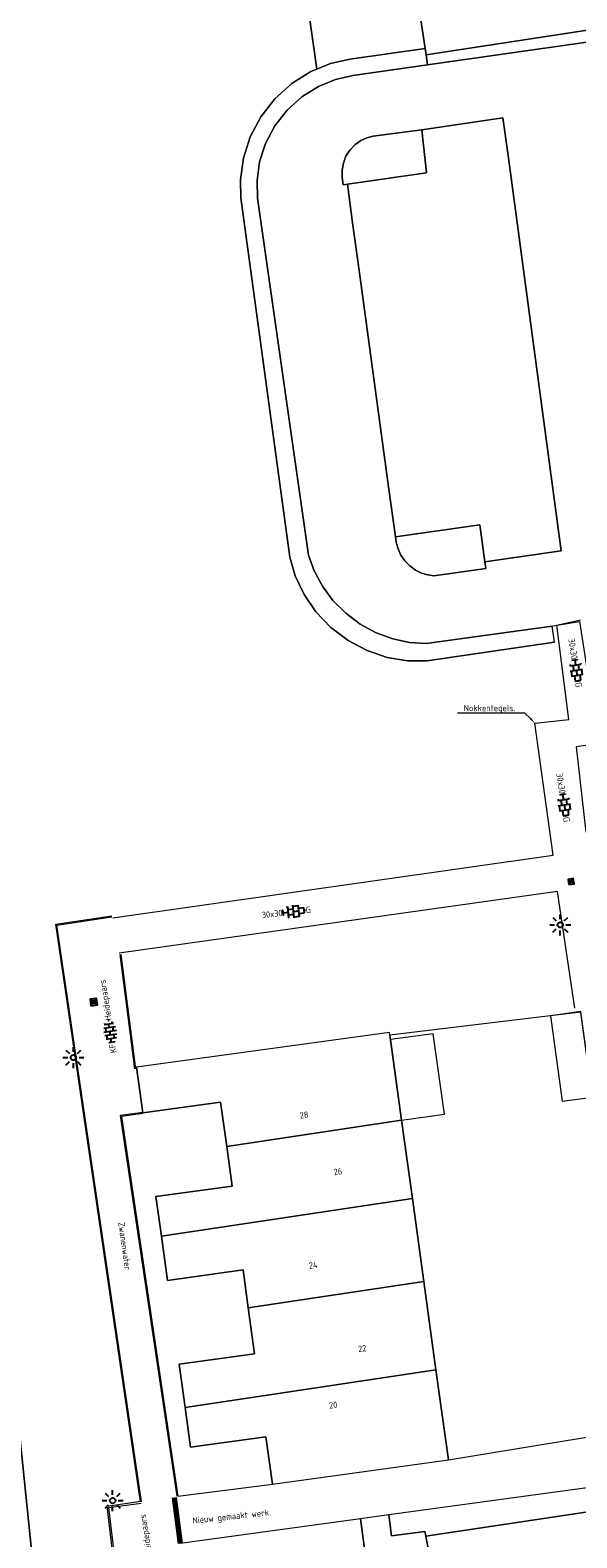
# Model space of a CAD drawing. Header units: metres. Extents: x 102746 to 103541, y 468531 to 469408.
# Tile 17 of 87: x 102956 to 102988, y 468949 to 469035. Entities that reach past the tile are written whole.
import ezdxf
from ezdxf import colors
from ezdxf.entities.mleader import LeaderData, LeaderLine
from ezdxf.enums import TextEntityAlignment as Align
from ezdxf.math import Vec2, Vec3

# ---------------------------------------------------------------- set-up
doc = ezdxf.new("R2010")
doc.units = ezdxf.units.M
for name, pattern in [('VH-GAZONBAND', [7, 5, -2]), ('VH-OPSLUITBAND_100X200', [16, 8, -2, 4, -2]), ('VH-OPSLUITBAND_60X200', [12, 6, -2, 2, -2])]:
    doc.linetypes.add(name, pattern=pattern)
doc.layers.get('0').update_dxf_attribs({"lineweight": 25})
for name, color, linetype, lineweight in [('B-RO-IE-MEUBILAIR_WEGMEUBILAIR-S', 7, 'Continuous', 25), ('B-RO-IE-MEUBILAIR_WEGMEUBILAIR_LICHTMAST-S', 7, 'Continuous', 25), ('B-RO-KG-GRENS_WERK_WERKGEBIED-G', 241, 'KL-GAS-AL-N', 70), ('B-RO-OG-BGT-G', 253, 'Continuous', 13), ('B-RO-RI-HWA_KOLK-S', 150, 'Continuous', 25), ('B-RO-VH-KANTOPSLUITING_ACHTERKANTBAND-G', 253, 'Continuous', 18), ('B-RO-VH-KANTOPSLUITING_GAZONBAND-G', 90, 'VH-GAZONBAND', 18), ('B-RO-VH-KANTOPSLUITING_OPSLUITBAND_100X200-G', 150, 'VH-OPSLUITBAND_100X200', 18), ('B-RO-VH-KANTOPSLUITING_OPSLUITBAND_60X200-G', 150, 'VH-OPSLUITBAND_60X200', 18), ('B-RO-VH-VERHARDING_BETONSTRAATSTEEN-S', 252, 'Continuous', 25), ('B-RO-VH-VERHARDING_TEGEL_BETON-S', 252, 'Continuous', 25), ('X-XX-AL-T18', 7, 'Continuous', 18)]:
    doc.layers.add(name, color=color, linetype=linetype, lineweight=lineweight)
doc.styles.add('NLCS-ISO', font='txt')
doc.styles.add('NLCS-ISO-M200-T18', font='txt', dxfattribs={"height": 0.36})
doc.linetypes.add('KL-GAS-AL-N', pattern='A,7,-0.5,[69,NLCS.shx,S=0.5,R=0,X=0.75,Y=0],-2', length=9.5)

# ---------------------------------------------------------------- blocks, each defined once
blk = doc.blocks.new('B-SRI-KOLK_STRAAT_300X300-SO')
for p, q in [((-0.75, 0), (0.75, 1.5)), ((0.75, 0), (-0.75, 1.5))]:
    blk.add_line(p, q)
at = {"flags": 128}
blk.add_lwpolyline([(-0.75, 0), (0.75, 0), (0.75, 1.5), (-0.75, 1.5)], close=True, dxfattribs=at)
blk = doc.blocks.new('B-SIE-WEG_LICHTMAST_SPOT-SO')
for p, q in [((-3, 0), (-1.62, 0)), ((-2.12, 2.12), (-1.15, 1.15)), ((0, 1.62), (0, 3)), ((1.15, 1.15), (2.12, 2.12)), ((-2.12, -2.12), (-1.15, -1.15)), ((0, -3), (0, -1.62)), ((1.15, -1.15), (2.12, -2.12)), ((1.62, 0), (3, 0))]:
    blk.add_line(p, q)
blk.add_circle((0, 0), 0.77)
at = {"style": 'NLCS-ISO'}
blk.add_attdef('TYPE', text='', height=1.8, dxfattribs=at).set_placement((0, 3), align=Align.BOTTOM_CENTER)
blk = doc.blocks.new('SIE-WEG_PAAL_KUNSTSTOF')
for p, q in [((-0.188, 0.188), (0.188, -0.188)), ((0.188, 0.188), (-0.188, -0.188))]:
    blk.add_line(p, q)
at = {"flags": 128}
for points in [[(-0.188, -0.188), (0.188, -0.188), (0.188, 0.188), (-0.188, 0.188)], [(-0.094, 0.094), (0.094, 0.094), (0.094, -0.094), (-0.094, -0.094)]]:
    blk.add_lwpolyline(points, close=True, dxfattribs=at)
blk = doc.blocks.new('SVH-TEGEL_300X300_DUN_HALFST_KL-SO')
for p, q in [((-3.08, 0.75), (-3, 0.75)), ((-3, -0.83), (-3, 0.83)), ((-3, 0), (-1.5, 0)), ((-1.84, 1.5), (-1.5, 1.5)), ((-1.5, -1.6), (-1.5, 1.6)), ((-1.5, 0.75), (0, 0.75)), ((0, -1.78), (0, 1.78)), ((0, 1.5), (1.5, 1.5)), ((0, 0), (1.5, 0)), ((1.5, -1.6), (1.5, 1.6)), ((1.5, 0.75), (3, 0.75)), ((3, -0.83), (3, 0.83)), ((3, 0), (3.39, 0)), ((-3.08, -0.75), (-3, -0.75)), ((-1.84, -1.5), (-1.5, -1.5)), ((-1.5, -0.75), (0, -0.75)), ((0, -1.5), (1.5, -1.5)), ((1.5, -0.75), (3, -0.75))]:
    blk.add_line(p, q)
at = {"style": 'NLCS-ISO'}
blk.add_attdef('FORMAAT', text='', height=1.8, dxfattribs=at).set_placement((-3.18, 0), align=Align.MIDDLE_RIGHT)
blk.add_attdef('KLEUR', text='', height=1.8, dxfattribs=at).set_placement((3.49, 0), align=Align.MIDDLE_LEFT)
at = {"style": 'NLCS-ISO', "flags": 1}
blk.add_attdef('FUNCTIE', text='', height=1.8, dxfattribs=at).set_placement((0.12, -3.58), align=Align.MIDDLE_CENTER)
blk = doc.blocks.new('SVH-BSS_KEIFORMAAT_HALFST_KL-SO')
for p, q in [((-3.15, -1), (-3.15, 0.83)), ((-3.15, 0), (-2.1, 0)), ((-2.1, -1.59), (-2.1, 1.42)), ((-2.1, 1.05), (-1.05, 1.05)), ((-1.05, -1.83), (-1.05, 1.66)), ((-1.05, 0), (0, 0)), ((0, -1.88), (0, 1.71)), ((0, 1.05), (1.05, 1.05)), ((1.05, -1.75), (1.05, 1.58)), ((1.05, 0), (2.1, 0)), ((2.1, -1.4), (2.1, 1.22)), ((2.1, 1.05), (2.41, 1.05)), ((3.15, -0.26), (3.15, 0.09)), ((3.15, 0), (3.16, 0)), ((-2.1, -1.05), (-1.05, -1.05)), ((0, -1.05), (1.05, -1.05)), ((2.1, -1.05), (2.64, -1.05))]:
    blk.add_line(p, q)
at = {"style": 'NLCS-ISO'}
blk.add_attdef('FORMAAT', text='', height=1.8, dxfattribs=at).set_placement((-3.62, -0.09), align=Align.MIDDLE_RIGHT)
blk.add_attdef('KLEUR', text='', height=1.8, dxfattribs=at).set_placement((3.17, -0.09), align=Align.MIDDLE_LEFT)
at = {"style": 'NLCS-ISO', "flags": 1}
blk.add_attdef('FUNCTIE', text='', height=1.8, dxfattribs=at).set_placement((0.12, -3.58), align=Align.MIDDLE_CENTER)

msp = doc.modelspace()

# ---------------------------------------------------------------- linework, layer by layer
at = {"layer": 'B-RO-KG-GRENS_WERK_WERKGEBIED-G', "elevation": -3.784, "flags": 128}
msp.add_lwpolyline([(102964.651, 468951.703), (102965.011, 468949.074)], dxfattribs=at)
at = {"layer": 'B-RO-OG-BGT-G', "color": 252, "flags": 128}
for points in [[(102986.349, 469000.469), (102979.078, 468999.387), (102977.961, 468999.402), (102976.81, 468999.594), (102975.666, 468999.977), (102974.578, 469000.549), (102973.591, 469001.296), (102972.744, 469002.188), (102972.066, 469003.184), (102971.568, 469004.24), (102971.25, 469005.311), (102968.463, 469025.794), (102968.44, 469026.845), (102968.611, 469028.056), (102968.998, 469029.265), (102969.603, 469030.414), (102970.407, 469031.447), (102971.373, 469032.315), (102972.45, 469032.987), (102972.796, 469033.128), (102970.37, 469050.372)], [(102970.37, 469050.372), (102972.796, 469033.128), (102973.582, 469033.449), (102974.683, 469033.703), (102978.972, 469034.314), (102977.804, 469042.133)], [(102936.053, 469045.766), (102943.376, 469000), (102945.599, 468986.11), (102952.587, 468987.075), (102954.99, 468963.733), (102956.925, 468944.802), (102948.307, 468939.638), (102950.941, 468914.529), (102955.862, 468904.713), (102961.051, 468894.078), (102964.57, 468886.866), (102969.066, 468861.85), (102975.664, 468857.417), (102984.712, 468870.3)], [(102977.804, 469042.133), (102978.972, 469034.314), (102979.028, 469033.937), (102996.664, 469036.648)], [(102996.749, 469035.893), (102979.112, 469033.38), (102974.856, 469032.773), (102973.868, 469032.546), (102972.882, 469032.143), (102971.943, 469031.558), (102971.101, 469030.801), (102970.4, 469029.9), (102969.872, 469028.898), (102969.535, 469027.844), (102969.386, 469026.789), (102969.408, 469025.776), (102972.318, 469005.416), (102972.649, 469004.524), (102973.115, 469003.655), (102973.716, 469002.841), (102974.44, 469002.11), (102975.267, 469001.49), (102976.172, 469001.001), (102977.123, 469000.654), (102978.087, 469000.45), (102979.037, 469000.384), (102986.208, 469001.379), (102987.839, 469001.725)], [(102964.877, 468951.778), (102970.264, 468952.452), (102969.892, 468955.151), (102965.601, 468954.56), (102965.288, 468956.83), (102964.949, 468959.291), (102969.248, 468959.883), (102968.886, 468962.511), (102968.589, 468964.667), (102964.28, 468964.073), (102963.932, 468966.596), (102963.621, 468968.856), (102967.969, 468969.454), (102967.657, 468971.716), (102967.31, 468974.237), (102962.869, 468973.625), (102962.511, 468976.227), (102962.448, 468976.216)], [(102993.502, 468946.067), (102992.756, 468951.441), (102989.661, 468951.097), (102979.005, 468949.482), (102979.174, 468948.585)], [(102964.816, 468946.503), (102975.617, 468948.069), (102975.294, 468950.482), (102965.011, 468949.074)]]:
    msp.add_lwpolyline(points, dxfattribs=at)
for points in [[(102979.028, 469033.937), (102979.112, 469033.38), (102996.749, 469035.893), (102996.664, 469036.648)], [(102979.112, 469033.38), (102979.028, 469033.937), (102978.972, 469034.314), (102974.683, 469033.703), (102973.582, 469033.449), (102972.796, 469033.128), (102972.45, 469032.987), (102971.373, 469032.315), (102970.407, 469031.447), (102969.603, 469030.414), (102968.998, 469029.265), (102968.611, 469028.056), (102968.44, 469026.845), (102968.463, 469025.794), (102971.25, 469005.311), (102971.568, 469004.24), (102972.066, 469003.184), (102972.744, 469002.188), (102973.591, 469001.296), (102974.578, 469000.549), (102975.666, 468999.977), (102976.81, 468999.594), (102977.961, 468999.402), (102979.078, 468999.387), (102986.349, 469000.469), (102986.208, 469001.379), (102979.037, 469000.384), (102978.087, 469000.45), (102977.123, 469000.654), (102976.172, 469001.001), (102975.267, 469001.49), (102974.44, 469002.11), (102973.716, 469002.841), (102973.115, 469003.655), (102972.649, 469004.524), (102972.318, 469005.416), (102969.408, 469025.776), (102969.386, 469026.789), (102969.535, 469027.844), (102969.872, 469028.898), (102970.4, 469029.9), (102971.101, 469030.801), (102971.943, 469031.558), (102972.882, 469032.143), (102973.868, 469032.546), (102974.856, 469032.773)], [(102976.884, 469009.323), (102975.201, 469021.649), (102974.829, 469024.375), (102974.54, 469026.572), (102974.306, 469026.538), (102974.245, 469026.98), (102974.239, 469027.369), (102974.308, 469027.77), (102974.457, 469028.161), (102974.682, 469028.519), (102974.969, 469028.823), (102975.3, 469029.06), (102975.653, 469029.223), (102976.006, 469029.317), (102978.785, 469029.679), (102983.395, 469030.363), (102983.705, 469028.208), (102986.735, 469005.66), (102982.373, 469005.037), (102982.426, 469004.654), (102979.471, 469004.247), (102979.118, 469004.294), (102978.76, 469004.402), (102978.413, 469004.574), (102978.092, 469004.808), (102977.815, 469005.096), (102977.594, 469005.425), (102977.436, 469005.779), (102977.316, 469006.158), (102977.275, 469006.462)], [(102978.785, 469029.679), (102976.006, 469029.317), (102975.653, 469029.223), (102975.3, 469029.06), (102974.969, 469028.823), (102974.682, 469028.519), (102974.457, 469028.161), (102974.308, 469027.77), (102974.239, 469027.369), (102974.245, 469026.98), (102974.306, 469026.538), (102974.54, 469026.572), (102979.057, 469027.227)], [(102975.201, 469021.649), (102976.884, 469009.323), (102977.275, 469006.462), (102982.083, 469007.15), (102982.373, 469005.037), (102986.735, 469005.66), (102983.705, 469028.208), (102983.395, 469030.363), (102978.785, 469029.679), (102979.057, 469027.227), (102974.54, 469026.572), (102974.829, 469024.375)], [(102982.373, 469005.037), (102982.083, 469007.15), (102977.275, 469006.462), (102977.316, 469006.158), (102977.436, 469005.779), (102977.594, 469005.425), (102977.815, 469005.096), (102978.092, 469004.808), (102978.413, 469004.574), (102978.76, 469004.402), (102979.118, 469004.294), (102979.471, 469004.247), (102982.426, 469004.654)], [(102978.245, 468968.744), (102978.897, 468964.013), (102979.591, 468958.976), (102980.299, 468953.835), (102989.097, 468955.288), (102991.102, 468955.619), (102987.849, 468979.352), (102987.845, 468979.373), (102976.964, 468978.049), (102977.63, 468973.212)], [(102988.511, 468974.522), (102987.843, 468979.399), (102986.113, 468979.162), (102986.781, 468974.285)], [(102977.63, 468973.212), (102976.964, 468978.049), (102976.941, 468978.214), (102962.511, 468976.227), (102962.869, 468973.625), (102967.31, 468974.237), (102967.657, 468971.716)], [(102977.63, 468973.212), (102980.067, 468973.548), (102979.435, 468978.137), (102976.998, 468977.801)], [(102967.657, 468971.716), (102967.969, 468969.454), (102963.621, 468968.856), (102963.932, 468966.596), (102978.245, 468968.744), (102977.63, 468973.212)], [(102978.897, 468964.013), (102978.245, 468968.744), (102963.932, 468966.596), (102964.28, 468964.073), (102968.589, 468964.667), (102968.886, 468962.511)], [(102961.051, 468894.078), (102955.862, 468904.713), (102950.941, 468914.529), (102948.307, 468939.638), (102956.925, 468944.802), (102954.99, 468963.733), (102945.15, 468962.486), (102939.167, 468961.727), (102936.299, 468961.363), (102939.873, 468937.755), (102944.744, 468902.71), (102953.124, 468903.906)], [(102965.288, 468956.83), (102979.591, 468958.976), (102978.897, 468964.013), (102968.886, 468962.511), (102969.248, 468959.883), (102964.949, 468959.291)], [(102979.591, 468958.976), (102965.288, 468956.83), (102965.601, 468954.56), (102969.892, 468955.151), (102970.264, 468952.452), (102980.299, 468953.835)], [(102976.901, 468950.702), (102977.061, 468949.506), (102978.953, 468949.758), (102979.005, 468949.482), (102989.661, 468951.097), (102992.756, 468951.441), (102992.555, 468952.889), (102989.472, 468952.424)], [(102979.005, 468949.482), (102978.953, 468949.758), (102977.061, 468949.506), (102976.901, 468950.702), (102975.294, 468950.482), (102975.617, 468948.069), (102979.174, 468948.585)]]:
    msp.add_lwpolyline(points, close=True, dxfattribs=at)
at = {"layer": 'B-RO-VH-KANTOPSLUITING_ACHTERKANTBAND-G', "linetype": 'Continuous'}
for points, elevation in [([(102962.794, 468951.448), (102957.973, 468984.334), (102961.106, 468984.8)], -3.814), ([(102961.559, 468982.649), (102962.398, 468976.128)], -3.836), ([(102962.865, 468973.654), (102961.585, 468973.478), (102964.817, 468951.77)], -3.694), ([(102961.453, 468946.84), (102960.942, 468951.122), (102962.781, 468951.38)], -3.842)]:
    msp.add_lwpolyline(points, dxfattribs=dict(at, elevation=elevation))
at = {"layer": 'B-RO-VH-KANTOPSLUITING_GAZONBAND-G', "linetype": 'Continuous'}
for points, elevation in [([(102961.16, 468984.751), (102986.274, 468988.311), (102985.236, 468995.85), (102987.16, 468996.056), (102986.474, 469001.432), (102987.779, 469001.639), (102988.643, 468996.058), (103012.65, 468999.455), (103012.831, 468998.081), (102987.589, 468994.499), (102988.132, 468989.623)], -3.778), ([(102987.509, 468979.59), (102986.529, 468986.247), (102961.53, 468982.725)], -3.727)]:
    msp.add_lwpolyline(points, dxfattribs=dict(at, elevation=elevation))
at = {"layer": 'B-RO-VH-KANTOPSLUITING_OPSLUITBAND_100X200-G', "linetype": 'Continuous', "elevation": -3.842}
msp.add_lwpolyline([(102961.354, 468946.828), (102960.831, 468951.207), (102962.767, 468951.479)], dxfattribs=at)
at = {"layer": 'B-RO-VH-KANTOPSLUITING_OPSLUITBAND_60X200-G', "linetype": 'Continuous'}
for points, elevation in [([(102962.735, 468951.44), (102957.905, 468984.385), (102961.097, 468984.859)], -3.814), ([(102961.618, 468982.656), (102962.458, 468976.136)], -3.836), ([(102962.873, 468973.595), (102961.654, 468973.427), (102964.877, 468951.778)], -3.694)]:
    msp.add_lwpolyline(points, dxfattribs=dict(at, elevation=elevation))

# ---------------------------------------------------------------- block references
at = {"layer": 'B-RO-IE-MEUBILAIR_WEGMEUBILAIR-S', "rotation": 7.335077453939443}
msp.add_blockref('SIE-WEG_PAAL_KUNSTSTOF', (102960.075, 468979.938, -3.819), dxfattribs=at)
at = {"layer": 'B-RO-IE-MEUBILAIR_WEGMEUBILAIR_LICHTMAST-S', "xscale": 0.2, "yscale": 0.2, "zscale": 0.2}
for p in [(102986.679, 468984.342, -3.76), (102958.915, 468976.775, -3.843), (102961.152, 468951.516, -3.881)]:
    msp.add_blockref('B-SIE-WEG_LICHTMAST_SPOT-SO', p, dxfattribs=at)
at = {"layer": 'B-RO-RI-HWA_KOLK-S', "xscale": 0.2, "yscale": 0.2, "zscale": 0.2, "rotation": 8.722529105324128}
msp.add_blockref('B-SRI-KOLK_STRAAT_300X300-SO', (102987.316, 468986.662), dxfattribs=at)
at = {"layer": 'B-RO-VH-VERHARDING_BETONSTRAATSTEEN-S', "xscale": 0.1999999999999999, "yscale": 0.1999999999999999, "zscale": 0.1999999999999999, "rotation": 98.78989133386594}
for p in [(102960.994, 468978.268), (102963.289, 468947.791)]:
    msp.add_blockref('SVH-BSS_KEIFORMAAT_HALFST_KL-SO', p, dxfattribs=at).add_auto_attribs({'FORMAAT': 'KF', 'KLEUR': 'Heidepaars'})
at = {"layer": 'B-RO-VH-VERHARDING_TEGEL_BETON-S', "xscale": 0.2, "yscale": 0.2, "zscale": 0.2}
for p, rotation in [((102987.592, 468998.862), 278.8351654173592), ((102986.906, 468991.186), 278.8351654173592), ((102971.469, 468985.106), 6.623317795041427)]:
    msp.add_blockref('SVH-TEGEL_300X300_DUN_HALFST_KL-SO', p, dxfattribs=dict(at, rotation=rotation)).add_auto_attribs({'FORMAAT': '30x30', 'KLEUR': 'G'})

# ---------------------------------------------------------------- texts
at = {"layer": 'B-RO-OG-BGT-G', "color": 252, "style": 'NLCS-ISO-M200-T18'}
for s, rotation, p in [('28', 7.8, (102972.068, 468973.505)), ('26', 7.8, (102973.997, 468970.275)), ('Zwanenwater', 277.8, (102961.832, 468966.034)), ('24', 7.8, (102972.589, 468964.943)), ('22', 7.8, (102975.386, 468960.191)), ('20', 7.8, (102973.729, 468956.967))]:
    msp.add_text(s, height=0.36, rotation=rotation, dxfattribs=at).set_placement(p, align=Align.MIDDLE)
at = {"layer": 'X-XX-AL-T18', "insert": (102965.687, 468950.56), "char_height": 0.36, "attachment_point": 1, "rotation": 6.18905, "style": 'NLCS-ISO-M200-T18'}
msp.add_mtext_dynamic_manual_height_columns('Nieuw gemaakt werk.', width=5.89754, gutter_width=1.8, heights=[0], dxfattribs=at)

# ---------------------------------------------------------------- leaders
at = {"layer": 'X-XX-AL-T18'}
ml = msp.add_multileader_mtext('Standard', dxfattribs=at)
ml.set_content('Nokkentegels.', color=256, style='NLCS-ISO-M200-T18')
ml.set_leader_properties(color=256, linetype='ByLayer', lineweight=-1)
ml.build(insert=Vec2(0, 0))
ml.multileader.update_dxf_attribs({"text_left_attachment_type": 5, "text_right_attachment_type": 5, "dogleg_length": 0.36, "arrow_head_size": 0.36})
ctx = ml.context
ctx.base_point, ctx.char_height, ctx.arrow_head_size, ctx.landing_gap_size, ctx.plane_origin = Vec3(102980.994, 468996.415, -3.778), 0.36, 0.36, 0.18, Vec3(102985.236, 468995.85, -3.778)
ctx.left_attachment, ctx.right_attachment = 5, 5
notes = []
notes.append((ctx, [(0, (1, 1, 0), (102984.666, 468996.415, -3.778), (-1, 0), 0.36, [(0, [(102985.236, 468995.85, -3.778)], 0, [])])]))
ctx.mtext.insert, ctx.mtext.flow_direction = Vec3(102981.174, 468996.883, -3.778), 5
for ctx, leaders in notes:
    for number, flags, end, landing, length, lines in leaders:
        leader = LeaderData()
        leader.index, (leader.has_last_leader_line, leader.has_dogleg_vector, leader.attachment_direction) = number, flags
        leader.last_leader_point, leader.dogleg_vector, leader.dogleg_length = Vec3(end), Vec3(landing), length
        for number, points, colour, breaks in lines:
            line = LeaderLine()
            line.index, line.vertices, line.color, line.breaks = number, Vec3.list(points), colors.encode_raw_color(colour), breaks
            leader.lines.append(line)
        ctx.leaders.append(leader)

doc.saveas('drawing.dxf')
